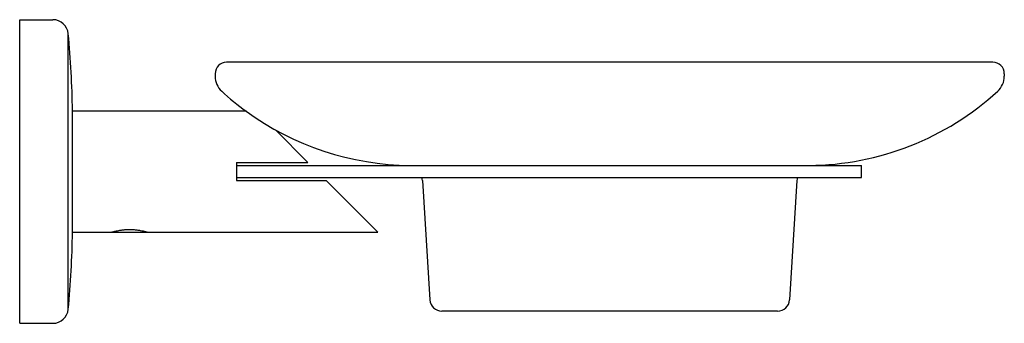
# Model space of a CAD drawing. Header units: millimetres. Extents: x 4051.66 to 4051.821, y 1802.008 to 1802.058.
import ezdxf

# ---------------------------------------------------------------- set-up
doc = ezdxf.new("R2010")
doc.units = ezdxf.units.MM
doc.layers.add('SANINDUSA', color=3, linetype='Continuous')

msp = doc.modelspace()

# ---------------------------------------------------------------- linework, layer by layer
at = {"layer": 'SANINDUSA'}
for p, q in [((4051.659513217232, 1802.008188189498), (4051.659513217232, 1802.058081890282)), ((4051.659513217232, 1802.058081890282), (4051.664962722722, 1802.058081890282)), ((4051.667496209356, 1802.010495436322), (4051.667496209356, 1802.055774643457)), ((4051.819464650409, 1802.051096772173), (4051.693526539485, 1802.051096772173)), ((4051.691633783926, 1802.049204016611), (4051.691633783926, 1802.048775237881)), ((4051.821357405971, 1802.049204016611), (4051.821357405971, 1802.048775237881)), ((4051.668200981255, 1802.023156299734), (4051.668200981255, 1802.043113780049)), ((4051.668200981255, 1802.043113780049), (4051.696784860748, 1802.043113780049)), ((4051.706891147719, 1802.034631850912), (4051.701564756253, 1802.039958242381)), ((4051.695126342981, 1802.034132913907), (4051.797907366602, 1802.034132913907)), ((4051.695126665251, 1802.034631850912), (4051.695126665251, 1802.031638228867)), ((4051.695126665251, 1802.034631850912), (4051.706891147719, 1802.034631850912)), ((4051.797907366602, 1802.032137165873), (4051.797907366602, 1802.034132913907)), ((4051.695126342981, 1802.032137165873), (4051.797907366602, 1802.032137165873)), ((4051.695126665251, 1802.031638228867), (4051.709884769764, 1802.031638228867)), ((4051.718366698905, 1802.023156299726), (4051.709884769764, 1802.031638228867)), ((4051.725716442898, 1802.031653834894), (4051.72694331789, 1802.012023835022)), ((4051.787274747, 1802.031653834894), (4051.786047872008, 1802.012023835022)), ((4051.668200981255, 1802.023156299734), (4051.674980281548, 1802.023156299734)), ((4051.675059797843, 1802.023176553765), (4051.675080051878, 1802.023156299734)), ((4051.675080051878, 1802.023156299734), (4051.680069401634, 1802.023156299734)), ((4051.680089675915, 1802.023176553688), (4051.680069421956, 1802.023156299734)), ((4051.680169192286, 1802.023156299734), (4051.718366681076, 1802.023156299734)), ((4051.78408939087, 1802.010183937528), (4051.728901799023, 1802.010183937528)), ((4051.659513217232, 1802.008188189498), (4051.664962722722, 1802.008188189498))]:
    msp.add_line(p, q, dxfattribs=at)
for centre, radius, start, end in [((4051.664962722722, 1802.055537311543), 0.0025445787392, 5.351734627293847, 90), ((4051.500445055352, 1802.040125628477), 0.1677825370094, 1.020436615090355, 5.351734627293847), ((4051.693526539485, 1802.049204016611), 0.0018927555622, 90, 180), ((4051.819464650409, 1802.049204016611), 0.0018927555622, 0, 90), ((4051.694954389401, 1802.048775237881), 0.0033206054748, 180, 227.5385644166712), ((4051.818036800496, 1802.048775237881), 0.0033206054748, 312.4614355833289, 0), ((4051.724101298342, 1802.080626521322), 0.0464952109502, 227.5385644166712, 233.9353730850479), ((4051.788889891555, 1802.080626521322), 0.0464952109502, 270.4758539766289, 312.4614355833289), ((4051.724101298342, 1802.080626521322), 0.0464952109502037, 233.9353730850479, 269.5241460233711), ((4051.723077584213, 1802.031488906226), 0.002644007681, 3.576334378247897, 14.26832187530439), ((4051.789913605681, 1802.031488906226), 0.002644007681, 165.7316781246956, 176.4236656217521), ((4051.500445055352, 1802.026144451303), 0.1677825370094, 354.6482653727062, 358.9795633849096), ((4051.664962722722, 1802.010732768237), 0.0025445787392, 270, 354.6482653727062), ((4051.728901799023, 1802.012146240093), 0.0019623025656, 183.5763343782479, 270), ((4051.78408939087, 1802.012146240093), 0.0019623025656, 270, 356.4236656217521)]:
    msp.add_arc(centre, radius, start, end, dxfattribs=at)
for points in [[(4051.674581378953, 1802.023156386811), (4051.674597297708, 1802.023161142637, 0.0003108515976), (4051.674725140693, 1802.023198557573, 0.0009173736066), (4051.674979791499, 1802.023268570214, 0.0014926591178), (4051.675348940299, 1802.023359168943, 0.0020018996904), (4051.67581994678, 1802.023455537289, 0.0024253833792), (4051.676366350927, 1802.023539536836, 0.0027389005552), (4051.676963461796, 1802.023596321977, 0.0029305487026), (4051.677574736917, 1802.023615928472, 0.0029936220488)], [(4051.677574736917, 1802.023615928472, 0.0029936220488), (4051.678185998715, 1802.023596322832, 0.0029305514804), (4051.678783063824, 1802.023539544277, 0.0027389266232), (4051.679329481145, 1802.023455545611, 0.002425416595), (4051.679800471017, 1802.023359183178, 0.0020019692), (4051.680169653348, 1802.023268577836, 0.0014927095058), (4051.680424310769, 1802.023198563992, 0.0009174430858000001), (4051.680552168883, 1802.023161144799, 0.0003109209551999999), (4051.680568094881, 1802.023156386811)], [(4051.674980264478, 1802.023156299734), (4051.675044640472, 1802.023172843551)], [(4051.675044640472, 1802.023172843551), (4051.675074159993, 1802.023180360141)], [(4051.680104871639, 1802.023172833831), (4051.680169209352, 1802.023156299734), (4051.680104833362, 1802.023172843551), (4051.680075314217, 1802.023180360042)], [(4051.680104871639, 1802.023172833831), (4051.680169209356, 1802.023156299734)]]:
    msp.add_spline(points, degree=3, dxfattribs=at)

doc.saveas('drawing.dxf')
